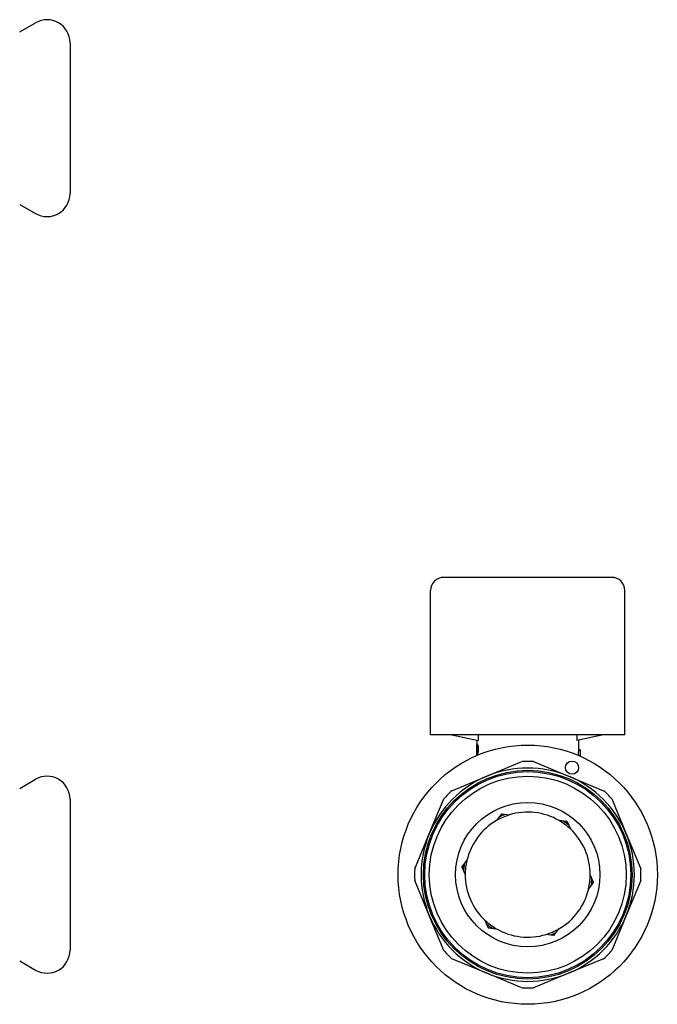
# Model space of a CAD drawing. Header units: millimetres. Extents: x 69 to 3754, y 48 to 356.
# Tile 4 of 4: x 381 to 478, y 201 to 351. Entities that reach past the tile are written whole.
import ezdxf

# ---------------------------------------------------------------- set-up
doc = ezdxf.new("R2010")
doc.units = ezdxf.units.MM
doc.layers.add('DETAIL', color=2, linetype='Continuous')

msp = doc.modelspace()

# ---------------------------------------------------------------- linework, layer by layer
at = {"layer": 'DETAIL'}
for p, q in [((380.63, 348.9), (383.05, 350.29)), ((388.3, 347.26), (388.3, 324.26)), ((380.63, 322.63), (383.05, 321.23)), ((470.85, 265.8), (445.25, 265.8)), ((443.25, 241.8), (443.25, 263.8)), ((472.85, 241.8), (472.85, 263.8)), ((472.85, 241.8), (443.25, 241.8)), ((446.5, 241.8), (450.56, 240.95)), ((450.56, 240.95), (450.56, 241.8)), ((465.53, 241.8), (465.53, 240.95)), ((469.6, 241.8), (465.53, 240.95)), ((450.28, 240.35), (450.34, 240.35)), ((450.28, 238.66), (450.28, 240.35)), ((450.3, 240.36), (450.29, 240.35)), ((450.3, 241), (450.3, 240.35)), ((450.3, 240.07), (450.3, 239.21)), ((450.3, 240.07), (450.33, 240.07)), ((450.32, 240.07), (450.32, 239.21)), ((450.34, 240.35), (450.36, 240.35)), ((465.8, 241), (465.8, 239.52)), ((450.28, 239.45), (450.28, 239.45)), ((450.28, 238.86), (450.28, 238.86)), ((450.3, 239.21), (450.34, 239.21)), ((450.3, 238.93), (450.3, 238.67)), ((450.3, 238.93), (450.34, 238.93)), ((450.32, 238.93), (450.32, 238.68)), ((450.38, 238.97), (450.4, 238.97)), ((450.48, 239.63), (450.5, 239.63)), ((466.05, 239.52), (465.8, 239.52)), ((466.05, 239.52), (466.05, 238.56)), ((451.83, 235.51), (457.17, 237.73)), ((458.92, 237.73), (464.26, 235.51)), ((380.63, 233.64), (383.05, 235.03)), ((446.48, 233.3), (451.83, 235.51)), ((464.26, 235.51), (469.61, 233.3)), ((388.3, 232), (388.3, 209)), ((443.03, 226.72), (445.25, 232.07)), ((470.84, 232.07), (473.06, 226.72)), ((454.04, 229.75), (453.3, 228.76)), ((454.04, 229.75), (455.26, 229.61)), ((464.05, 228.6), (462.83, 228.74)), ((464.05, 228.6), (464.54, 227.47)), ((440.82, 221.37), (443.03, 226.72)), ((473.06, 226.72), (475.27, 221.37)), ((448.03, 221.66), (448.76, 222.64)), ((448.03, 221.66), (448.52, 220.53)), ((443.03, 214.28), (440.82, 219.63)), ((468.06, 219.35), (467.33, 218.36)), ((468.06, 219.35), (467.57, 220.48)), ((475.27, 219.63), (473.06, 214.28)), ((445.25, 208.94), (443.03, 214.28)), ((452.04, 212.41), (451.55, 213.54)), ((473.06, 214.28), (470.84, 208.94)), ((452.04, 212.41), (453.26, 212.27)), ((462.05, 211.25), (462.79, 212.24)), ((462.05, 211.25), (460.83, 211.39)), ((380.63, 207.37), (383.05, 205.97)), ((451.83, 205.49), (446.48, 207.7)), ((469.61, 207.7), (464.26, 205.49)), ((457.17, 203.27), (451.83, 205.49)), ((464.26, 205.49), (458.92, 203.27))]:
    msp.add_line(p, q, dxfattribs=at)
at = {"layer": 'DETAIL', "flags": 128}
for points in [[(450.28, 240.18), (450.28, 240.15), (450.28, 240.13), (450.28, 240.1), (450.28, 240.08), (450.28, 240.05), (450.28, 240.02), (450.28, 239.99), (450.28, 239.96), (450.28, 239.93), (450.28, 239.9), (450.28, 239.87), (450.28, 239.84), (450.28, 239.81), (450.28, 239.78), (450.28, 239.74), (450.28, 239.71), (450.28, 239.68), (450.28, 239.65), (450.28, 239.61), (450.28, 239.59), (450.28, 239.56), (450.28, 239.53), (450.28, 239.49), (450.28, 239.45)], [(450.42, 239.63), (450.42, 239.67), (450.42, 239.71), (450.42, 239.73), (450.41, 239.77), (450.41, 239.8), (450.41, 239.83), (450.41, 239.86), (450.4, 239.89), (450.4, 239.92), (450.4, 239.94), (450.39, 239.96), (450.39, 239.98), (450.38, 240), (450.38, 240.02), (450.37, 240.03), (450.37, 240.04), (450.36, 240.05), (450.36, 240.06), (450.35, 240.06), (450.35, 240.07), (450.34, 240.07), (450.34, 240.07), (450.34, 240.07), (450.33, 240.07)], [(450.34, 240.35), (450.35, 240.35), (450.36, 240.35), (450.36, 240.34), (450.37, 240.34), (450.38, 240.33), (450.39, 240.31), (450.39, 240.3), (450.4, 240.28), (450.41, 240.26), (450.42, 240.24), (450.43, 240.21), (450.44, 240.18), (450.44, 240.15), (450.45, 240.11), (450.46, 240.07), (450.46, 240.03), (450.47, 239.98), (450.47, 239.93), (450.48, 239.89), (450.48, 239.84), (450.48, 239.79), (450.48, 239.73), (450.48, 239.69), (450.48, 239.63)], [(450.36, 240.35), (450.37, 240.35), (450.38, 240.35), (450.38, 240.34), (450.39, 240.34), (450.4, 240.33), (450.41, 240.31), (450.41, 240.3), (450.42, 240.28), (450.43, 240.26), (450.44, 240.24), (450.45, 240.21), (450.46, 240.18), (450.46, 240.15), (450.47, 240.11), (450.48, 240.07), (450.48, 240.02), (450.49, 239.98), (450.49, 239.93), (450.5, 239.89), (450.5, 239.84), (450.5, 239.79), (450.5, 239.74), (450.5, 239.69), (450.5, 239.63)], [(450.28, 238.86), (450.28, 238.85), (450.28, 238.84), (450.28, 238.83), (450.28, 238.82), (450.28, 238.81), (450.28, 238.8), (450.28, 238.79), (450.28, 238.78), (450.28, 238.77), (450.28, 238.76), (450.28, 238.75), (450.28, 238.75), (450.28, 238.74), (450.28, 238.73), (450.28, 238.72), (450.28, 238.72), (450.28, 238.71), (450.28, 238.7), (450.28, 238.7), (450.28, 238.69), (450.28, 238.68), (450.28, 238.68), (450.28, 238.67), (450.28, 238.66)], [(450.34, 239.21), (450.35, 239.21), (450.35, 239.21), (450.35, 239.21), (450.36, 239.22), (450.36, 239.22), (450.37, 239.23), (450.37, 239.24), (450.38, 239.25), (450.38, 239.26), (450.39, 239.28), (450.39, 239.29), (450.39, 239.31), (450.4, 239.33), (450.4, 239.35), (450.41, 239.37), (450.41, 239.4), (450.41, 239.43), (450.41, 239.45), (450.41, 239.48), (450.42, 239.51), (450.42, 239.54), (450.42, 239.57), (450.42, 239.6), (450.42, 239.63)], [(450.35, 238.69), (450.35, 238.7), (450.35, 238.71), (450.35, 238.72), (450.35, 238.73), (450.35, 238.74), (450.35, 238.75), (450.35, 238.76), (450.35, 238.77), (450.35, 238.78), (450.35, 238.79), (450.35, 238.8), (450.35, 238.81), (450.35, 238.82), (450.35, 238.83), (450.34, 238.84), (450.34, 238.85), (450.34, 238.86), (450.34, 238.87), (450.34, 238.88), (450.34, 238.89), (450.34, 238.9), (450.34, 238.91), (450.34, 238.92), (450.34, 238.93)], [(450.48, 239.63), (450.48, 239.59), (450.48, 239.55), (450.48, 239.52), (450.48, 239.48), (450.48, 239.45), (450.48, 239.41), (450.48, 239.37), (450.47, 239.34), (450.47, 239.3), (450.46, 239.27), (450.46, 239.24), (450.46, 239.21), (450.45, 239.18), (450.45, 239.15), (450.44, 239.13), (450.43, 239.1), (450.43, 239.08), (450.42, 239.06), (450.42, 239.04), (450.41, 239.02), (450.4, 239.01), (450.4, 238.99), (450.39, 238.98), (450.38, 238.97)], [(450.38, 238.97), (450.39, 238.96), (450.39, 238.95), (450.39, 238.94), (450.39, 238.93), (450.39, 238.92), (450.39, 238.91), (450.39, 238.9), (450.39, 238.89), (450.39, 238.88), (450.39, 238.86), (450.4, 238.85), (450.4, 238.84), (450.4, 238.83), (450.4, 238.82), (450.4, 238.81), (450.4, 238.8), (450.4, 238.79), (450.4, 238.78), (450.4, 238.77), (450.4, 238.76), (450.4, 238.75), (450.41, 238.74), (450.41, 238.73), (450.41, 238.71)], [(450.5, 239.63), (450.5, 239.59), (450.5, 239.55), (450.5, 239.52), (450.5, 239.48), (450.5, 239.45), (450.5, 239.41), (450.49, 239.37), (450.49, 239.34), (450.49, 239.3), (450.48, 239.27), (450.48, 239.24), (450.48, 239.21), (450.47, 239.18), (450.47, 239.15), (450.46, 239.13), (450.45, 239.1), (450.45, 239.08), (450.44, 239.06), (450.44, 239.04), (450.43, 239.02), (450.42, 239.01), (450.42, 239), (450.41, 238.98), (450.4, 238.97)], [(450.4, 238.97), (450.41, 238.96), (450.41, 238.95), (450.41, 238.94), (450.41, 238.93), (450.41, 238.92), (450.41, 238.91), (450.41, 238.9), (450.41, 238.89), (450.41, 238.88), (450.41, 238.87), (450.41, 238.86), (450.42, 238.85), (450.42, 238.84), (450.42, 238.83), (450.42, 238.82), (450.42, 238.81), (450.42, 238.8), (450.42, 238.79), (450.42, 238.77), (450.42, 238.76), (450.42, 238.75), (450.42, 238.74), (450.43, 238.73), (450.43, 238.72)], [(465.8, 239.52), (465.79, 239.52), (465.79, 239.51), (465.79, 239.5), (465.79, 239.49), (465.79, 239.48), (465.79, 239.46), (465.78, 239.44), (465.78, 239.41), (465.78, 239.39), (465.78, 239.35), (465.77, 239.32), (465.77, 239.29), (465.76, 239.25), (465.76, 239.21), (465.76, 239.16), (465.75, 239.12), (465.75, 239.07), (465.75, 239.02), (465.74, 238.97), (465.74, 238.92), (465.74, 238.86), (465.74, 238.81), (465.73, 238.75), (465.73, 238.69)]]:
    msp.add_lwpolyline(points, dxfattribs=at)
at = {"layer": 'DETAIL'}
for centre, radius in [((458.05, 220.5), 19.75), ((464.8, 236.81), 1), ((458.05, 220.5), 15.9), ((458.05, 220.5), 15.7), ((458.05, 220.5), 15), ((458.05, 220.5), 11)]:
    msp.add_circle(centre, radius, dxfattribs=at)
for centre, radius, start, end in [((384.8, 347.26), 3.5, 0, 120), ((384.8, 324.26), 3.5, 240, 0), ((445.25, 263.8), 2, 90, 180), ((470.85, 263.8), 2, 0, 90), ((458.05, 220.5), 17.25, 87.1049, 92.8951), ((458.05, 220.5), 16.25, 67.5, 112.5), ((384.8, 232), 3.5, 0, 120), ((458.05, 220.5), 16.25, 112.5, 157.5), ((458.05, 220.5), 16.25, 22.5, 67.5), ((458.05, 220.5), 17.25, 132.1049, 137.8951), ((458.05, 220.5), 17.25, 42.1049, 47.8951), ((458.05, 220.5), 9.52, 106.9965, 119.846), ((458.05, 220.5), 9.8, 110.4453, 116.3973), ((458.05, 220.5), 10, 112.6121, 114.2304), ((458.05, 220.5), 9.53, 59.846, 106.9965), ((458.05, 220.5), 9.52, 119.846, 166.9965), ((458.05, 220.5), 9.52, 46.9965, 59.846), ((458.05, 220.5), 9.8, 50.4453, 56.3973), ((458.05, 220.5), 10, 52.6121, 54.2304), ((458.05, 220.5), 16.25, 157.5, 202.5), ((458.05, 220.5), 9.53, 359.846, 46.9965), ((458.05, 220.5), 16.25, 337.5, 22.5), ((458.05, 220.5), 9.8, 170.4453, 176.3973), ((458.05, 220.5), 9.53, 166.9965, 179.846), ((458.05, 220.5), 17.25, 177.1049, 182.8951), ((458.05, 220.5), 10, 172.6121, 174.2304), ((458.05, 220.5), 9.53, 179.846, 226.9965), ((458.05, 220.5), 17.25, 357.1049, 2.8951), ((458.05, 220.5), 9.52, 346.9965, 359.846), ((458.05, 220.5), 9.8, 350.4453, 356.3973), ((458.05, 220.5), 10, 352.6121, 354.2304), ((458.05, 220.5), 9.53, 299.846, 346.9965), ((458.05, 220.5), 16.25, 202.5, 247.5), ((458.05, 220.5), 9.53, 226.9965, 239.846), ((458.05, 220.5), 16.25, 292.5, 337.5), ((458.05, 220.5), 9.8, 230.4453, 236.3973), ((458.05, 220.5), 10, 232.6121, 234.2304), ((458.05, 220.5), 9.52, 239.846, 286.9965), ((458.05, 220.5), 9.52, 286.9965, 299.846), ((458.05, 220.5), 9.8, 290.4453, 296.3973), ((458.05, 220.5), 10, 292.6121, 294.2304), ((384.8, 209), 3.5, 240, 0), ((458.05, 220.5), 17.25, 222.1049, 227.8951), ((458.05, 220.5), 17.25, 312.1049, 317.8951), ((458.05, 220.5), 16.25, 247.5, 292.5), ((458.05, 220.5), 17.25, 267.1049, 272.8951)]:
    msp.add_arc(centre, radius, start, end, dxfattribs=at)

doc.saveas('drawing.dxf')
